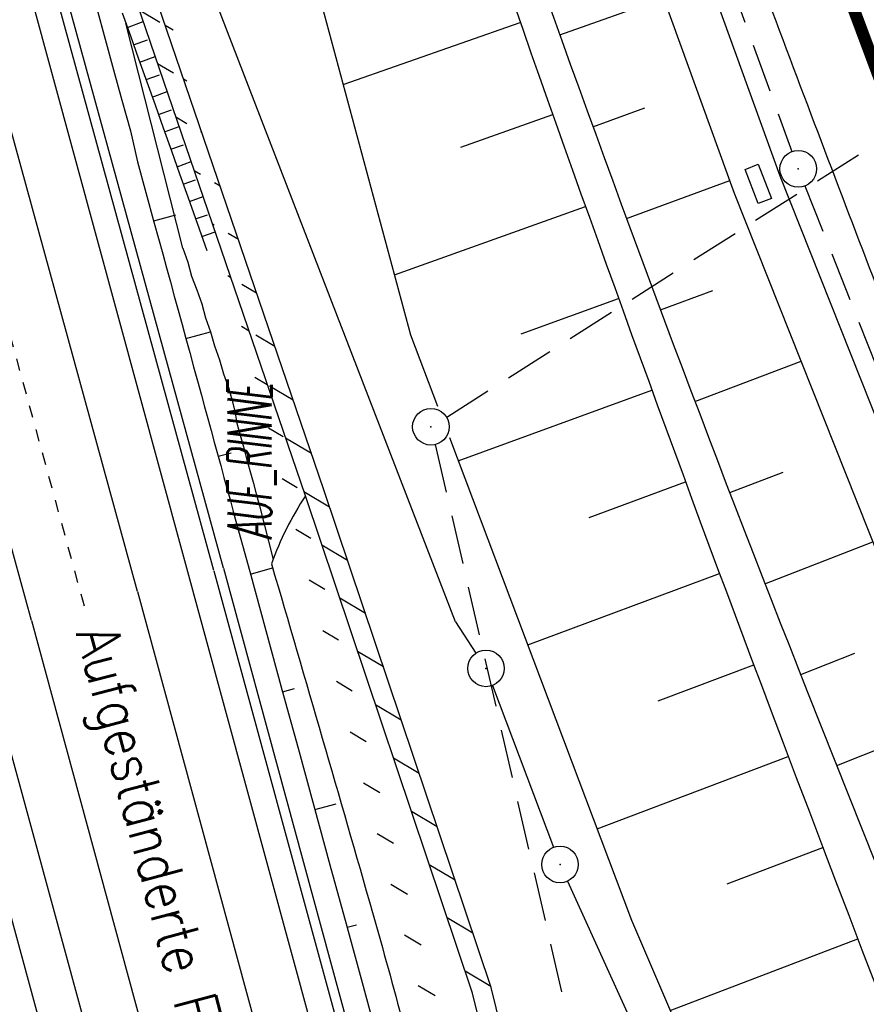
# Model space of a CAD drawing. Extents: x 447258 to 447844, y 441190 to 442763.
# Tile 42 of 123: x 447518 to 447552, y 441587 to 441627. Entities that reach past the tile are written whole.
import ezdxf

# ---------------------------------------------------------------- set-up
doc = ezdxf.new("R2010")
doc.units = 0
doc.header["$LTSCALE"] = 2
doc.header["$MEASUREMENT"] = 0
for name, pattern in [('ACAD_ISO10W100W', [0.5, 0.25, -0.25]), ('AUSGEZOGEN', [0]), ('GESTRICH-X2', [1.5, 1, -0.5])]:
    doc.linetypes.add(name, pattern=pattern)
doc.layers.get('0').update_dxf_attribs({"linetype": 'AUSGEZOGEN'})
for name, color, linetype in [('207-GRENZL-BAB', 7, 'AUSGEZOGEN'), ('207-GRENZP-BAB', 7, 'AUSGEZOGEN'), ('ANMERKUNG', 7, 'CONTINUOUS'), ('BOESCHG', 250, 'AUSGEZOGEN'), ('DB-Bahnachse', 7, 'CONTINUOUS'), ('DB-Boeschungen', 15, 'CONTINUOUS'), ('DB-Gleisachsen', 7, 'CONTINUOUS'), ('DB-GRABEN', 15, 'AUSGEZOGEN'), ('DB-Ingenieurbauwerke', 15, 'CONTINUOUS'), ('DB-Kabelanlagen', 15, 'CONTINUOUS'), ('DB-LS-Wände', 15, 'CONTINUOUS'), ('DURCHL', 200, 'GESTRICH-X2'), ('FBRTOP', 250, 'AUSGEZOGEN'), ('KANAL', 7, 'GESTRICH-X2'), ('MULDE', 250, 'AUSGEZOGEN'), ('PFEILTOP', 200, 'AUSGEZOGEN'), ('Rinne', 200, 'CONTINUOUS'), ('SCHLITZRINNE', 200, 'AUSGEZOGEN'), ('SCHSYMBOL', 200, 'AUSGEZOGEN')]:
    doc.layers.add(name, color=color, linetype=linetype)
doc.styles.add('ROMANS', font='romans.shx', dxfattribs={"width": 0.8})

# ---------------------------------------------------------------- blocks, each defined once
blk = doc.blocks.new('GST')
at = {"color": 0}
blk.add_circle((0, 0), 0.75, dxfattribs=at)
blk.add_point((0, 0), dxfattribs=at)
blk = doc.blocks.new('10')
blk.add_blockref('GST', (0, 0))

msp = doc.modelspace()

# ---------------------------------------------------------------- hatches: boundary and pattern name
at = {"layer": 'PFEILTOP'}
h = msp.add_hatch(dxfattribs=at)
h.set_pattern_fill('_USER', color=256, scale=1.5, angle=45, style=0, pattern_type=0)
h.set_pattern_definition([(329.237, (447424.7137, 441994.7568), (0.7672323, 1.2889355), [])])
edge = h.paths.add_edge_path()
edge.add_line((447554.689, 441513.768), (447547.504, 441545.104))
edge.add_line((447547.504, 441545.104), (447537.107, 441587.415))
edge.add_line((447537.107, 441587.415), (447530.255, 441607.806))
edge.add_line((447530.255, 441607.806), (447521.935, 441632.16))
edge.add_line((447521.935, 441632.16), (447521.172, 441636.995))
edge.add_line((447521.172, 441636.995), (447519.605, 441643.372))
edge.add_line((447519.605, 441643.372), (447515.335, 441649.099))
edge.add_line((447515.335, 441649.099), (447507.515, 441678.184))
edge.add_line((447507.515, 441678.184), (447498.583, 441711.54))
edge.add_line((447498.583, 441711.54), (447488.289, 441750.317))
edge.add_line((447488.289, 441750.317), (447482.131, 441773.305))
edge.add_line((447482.131, 441773.305), (447471.266, 441814.433))
edge.add_line((447471.266, 441814.433), (447463.339, 441844.985))
edge.add_line((447463.339, 441844.985), (447457.856, 441865.942))
edge.add_line((447457.856, 441865.942), (447449.55, 441897.966))
edge.add_line((447449.55, 441897.966), (447433.166, 441961.446))
edge.add_line((447433.166, 441961.446), (447421.147, 442008.815))
edge.add_line((447421.147, 442008.815), (447419.891, 442013.788))
edge.add_line((447553.909, 441513.59), (447546.726, 441544.92))
edge.add_line((447546.726, 441544.92), (447536.339, 441587.191))
edge.add_line((447536.339, 441587.191), (447529.497, 441607.55))
edge.add_line((447529.497, 441607.55), (447521.155, 441631.966))
edge.add_line((447521.155, 441631.966), (447520.388, 441636.837))
edge.add_line((447520.388, 441636.837), (447518.867, 441643.024))
edge.add_line((447518.867, 441643.024), (447514.603, 441648.743))
edge.add_line((447514.603, 441648.743), (447506.743, 441677.976))
edge.add_line((447506.743, 441677.976), (447497.811, 441711.334))
edge.add_line((447497.811, 441711.334), (447487.517, 441750.111))
edge.add_line((447487.517, 441750.111), (447481.357, 441773.099))
edge.add_line((447481.357, 441773.099), (447470.492, 441814.231))
edge.add_line((447470.492, 441814.231), (447462.565, 441844.783))
edge.add_line((447462.565, 441844.783), (447457.082, 441865.74))
edge.add_line((447457.082, 441865.74), (447448.776, 441897.766))
edge.add_line((447448.776, 441897.766), (447432.39, 441961.248))
edge.add_line((447432.39, 441961.248), (447420.371, 442008.619))
edge.add_line((447420.371, 442008.619), (447419.067, 442013.783))

# ---------------------------------------------------------------- linework, layer by layer
at = {"layer": '207-GRENZL-BAB', "flags": 128}
for points in [[(447535.639, 441602.401), (447518.3, 441647.311)], [(447535.639, 441602.401), (447536.479, 441601.117)], [(447537.155, 441599.788), (447539.655, 441593.161)], [(447540.23, 441591.777), (447556.68, 441555.532)]]:
    msp.add_lwpolyline(points, dxfattribs=at)
at = {"layer": 'BOESCHG'}
for p, q in [((447539.911, 441626.438), (447544.159, 441627.958)), ((447531.042, 441624.403), (447538.295, 441626.946)), ((447535.859, 441621.839), (447539.625, 441623.174)), ((447541.268, 441622.675), (447543.391, 441623.446)), ((447542.642, 441618.918), (447546.869, 441620.476)), ((447533.143, 441616.606), (447540.967, 441619.406)), ((447544.033, 441615.168), (447546.178, 441615.969)), ((447538.326, 441614.198), (447542.321, 441615.642)), ((447545.442, 441611.425), (447549.791, 441613.073)), ((447535.753, 441608.986), (447543.686, 441611.882)), ((447546.869, 441607.687), (447549.064, 441608.531)), ((447541.12, 441606.673), (447545.064, 441608.127)), ((447548.313, 441603.957), (447552.728, 441605.678)), ((447538.597, 441601.451), (447546.454, 441604.376)), ((447549.774, 441600.234), (447551.985, 441601.107)), ((447543.937, 441599.157), (447547.855, 441600.63)), ((447551.249, 441596.516), (447555.669, 441598.275)), ((447541.438, 441593.924), (447549.268, 441596.887)), ((447546.771, 441591.659), (447550.686, 441593.147)), ((447544.436, 441586.479), (447552.111, 441589.409))]:
    msp.add_line(p, q, dxfattribs=at)
for points in [[(447424.638, 442013.818), (447426.085, 442007.662), (447434.626, 441974.721), (447445.169, 441927.426), (447452.422, 441898.929), (447464.689, 441853.621), (447464.691, 441852.472), (447465.346, 441845.998), (447472.038, 441824.006), (447474.124, 441813.68), (447477.348, 441799.428), (447485.262, 441773.403), (447492.102, 441749.964), (447502.853, 441712.56), (447524.908, 441647.173), (447533.803, 441614.154), (447534.906, 441611.231)], [(447535.393, 441609.942), (447542.85, 441590.182), (447559.53, 441551.234), (447572.53, 441522.552), (447577.817, 441504.581)]]:
    msp.add_lwpolyline(points, dxfattribs=at)
for points in [[(447490.874, 441774.634, 0.000732), (447503.191, 441735.269, 0.001058), (447504.239, 441731.961, 0.000049), (447527.037, 441660.553, 0.012987), (447548.526, 441598.847, 0.008782), (447584.24, 441509.076)], [(447505.968, 441733.072, 0.000005), (447506.375, 441731.761, 0.000001), (447528.372, 441660.974, 0.018969), (447550.06, 441599.512, 0.012778), (447587.97, 441510.52)]]:
    msp.add_lwpolyline(points, format="xyb", dxfattribs=at)
at = {"layer": 'BOESCHG', "flags": 128}
msp.add_lwpolyline([(447528.106, 441604.773, -0.001741), (447532.245, 441590.487, -0.005466), (447533.498, 441585.918, -0.000173), (447539.995, 441561.128, 0.000259), (447544.338, 441544.57, 0.001301), (447552.31, 441514.558, 0.020112), (447552.908, 441512.64, 0.058233), (447553.222, 441512.004, -0.025738), (447554.023, 441510.618, -0.033988), (447555.281, 441507.68, -0.070536), (447555.581, 441506.164, -0.13888), (447555.367, 441505.212, 0.173807), (447555.247, 441504.434, 0.00477), (447555.3, 441504.174, 0.003118), (447555.387, 441503.778, 0.01381), (447557.421, 441495.825, 0.006254), (447562.612, 441478.459, 0.004755), (447564.688, 441472.034, 0.001644), (447570.93, 441453.526, 0.011246), (447571.501, 441451.968, 0.002982), (447573.818, 441446.158)], format="xyb", dxfattribs=at)
at = {"layer": 'BOESCHG'}
msp.add_arc((447539.898, 441600.602), 12.508, 146.2569, 160.5193, dxfattribs=at)
at = {"layer": 'DB-Bahnachse', "linetype": 'ACAD_ISO10W100W'}
msp.add_line((447520.446, 441603.042), (447507.419, 441650.632), dxfattribs=at)
at = {"layer": 'DB-Boeschungen', "linetype": 'Continuous'}
for p, q in [((447520.956, 441627.517), (447521.299, 441626.263)), ((447524.472, 441617.697), (447522.147, 441626.917)), ((447521.299, 441626.263), (447521.642, 441625.009)), ((447521.642, 441625.009), (447521.985, 441623.756)), ((447521.985, 441623.756), (447522.328, 441622.502)), ((447522.328, 441622.502), (447522.623, 441621.235)), ((447522.623, 441621.235), (447522.966, 441619.981)), ((447522.966, 441619.981), (447523.309, 441618.727)), ((447523.283, 441618.823), (447524.184, 441619.07)), ((447523.309, 441618.727), (447523.652, 441617.473)), ((447523.652, 441617.473), (447523.811, 441616.894)), ((447524.472, 441617.697), (447524.679, 441617.132)), ((447524.679, 441617.132), (447524.837, 441616.553)), ((447523.811, 441616.894), (447523.969, 441616.315)), ((447523.969, 441616.315), (447524.128, 441615.737)), ((447524.837, 441616.553), (447525.044, 441615.987)), ((447525.044, 441615.987), (447525.25, 441615.422)), ((447524.128, 441615.737), (447524.286, 441615.158)), ((447524.286, 441615.158), (447524.444, 441614.579)), ((447525.25, 441615.422), (447525.409, 441614.843)), ((447525.409, 441614.843), (447525.615, 441614.278)), ((447524.444, 441614.579), (447524.603, 441614)), ((447524.603, 441614), (447525.615, 441614.278)), ((447525.615, 441614.278), (447525.774, 441613.699)), ((447524.603, 441614), (447524.761, 441613.422)), ((447524.761, 441613.422), (447524.919, 441612.843)), ((447525.774, 441613.699), (447525.98, 441613.133)), ((447525.98, 441613.133), (447526.139, 441612.555)), ((447524.919, 441612.843), (447525.078, 441612.264)), ((447525.078, 441612.264), (447525.236, 441611.686)), ((447526.139, 441612.555), (447526.345, 441611.989)), ((447526.345, 441611.989), (447526.477, 441611.507)), ((447525.236, 441611.686), (447525.368, 441611.203)), ((447526.477, 441611.507), (447526.609, 441611.024)), ((447525.368, 441611.203), (447525.5, 441610.721)), ((447526.609, 441611.024), (447526.693, 441610.529)), ((447525.5, 441610.721), (447525.632, 441610.239)), ((447525.632, 441610.239), (447525.764, 441609.756)), ((447526.693, 441610.529), (447526.825, 441610.047)), ((447526.825, 441610.047), (447526.957, 441609.564)), ((447525.764, 441609.756), (447525.896, 441609.274)), ((447526.957, 441609.564), (447527.089, 441609.082)), ((447525.896, 441609.274), (447526.028, 441608.792)), ((447525.922, 441609.178), (447526.453, 441609.323)), ((447527.089, 441609.082), (447527.221, 441608.6)), ((447526.028, 441608.792), (447526.16, 441608.31)), ((447527.221, 441608.6), (447527.353, 441608.118)), ((447526.16, 441608.31), (447526.292, 441607.827)), ((447526.292, 441607.827), (447526.424, 441607.345)), ((447527.353, 441608.118), (447527.485, 441607.635)), ((447527.485, 441607.635), (447527.616, 441607.153)), ((447526.424, 441607.345), (447526.555, 441606.863)), ((447527.616, 441607.153), (447528.171, 441604.953)), ((447526.555, 441606.863), (447527.215, 441604.451)), ((447527.242, 441604.355), (447528.155, 441604.605)), ((447527.215, 441604.451), (447527.875, 441602.04)), ((447527.875, 441602.04), (447528.535, 441599.629)), ((447528.535, 441599.629), (447529.195, 441597.217)), ((447528.561, 441599.532), (447529.043, 441599.664)), ((447529.195, 441597.217), (447529.841, 441594.854)), ((447529.881, 441594.709), (447530.749, 441594.947)), ((447529.841, 441594.854), (447530.501, 441592.443)), ((447530.501, 441592.443), (447531.161, 441590.031)), ((447531.161, 441590.031), (447531.82, 441587.62)), ((447531.2, 441589.887), (447531.586, 441589.992)), ((447531.82, 441587.62), (447532.48, 441585.209))]:
    msp.add_line(p, q, dxfattribs=at)
at = {"layer": 'DB-Gleisachsen', "linetype": 'Continuous'}
for p, q in [((447522.616, 441603.635), (447514.735, 441632.38)), ((447518.275, 441602.449), (447510.395, 441631.192)), ((447522.616, 441603.635), (447547.472, 441512.338)), ((447518.275, 441602.449), (447543.13, 441511.156))]:
    msp.add_line(p, q, dxfattribs=at)
at = {"layer": 'DB-GRABEN', "linetype": 'Continuous'}
for p, q in [((447521.997, 441627.339), (447522.332, 441626.396)), ((447522.209, 441626.744), (447522.859, 441626.979)), ((447522.332, 441626.396), (447522.668, 441625.454)), ((447522.462, 441626.03), (447523.033, 441626.237)), ((447522.717, 441625.316), (447523.349, 441625.545)), ((447522.668, 441625.454), (447523.003, 441624.512)), ((447522.971, 441624.603), (447523.524, 441624.803)), ((447523.003, 441624.512), (447523.338, 441623.569)), ((447523.225, 441623.889), (447523.839, 441624.111)), ((447523.338, 441623.569), (447523.674, 441622.627)), ((447523.479, 441623.175), (447524.016, 441623.37)), ((447523.674, 441622.627), (447524.009, 441621.685)), ((447523.733, 441622.462), (447524.329, 441622.677)), ((447523.987, 441621.748), (447524.507, 441621.936)), ((447524.009, 441621.685), (447524.345, 441620.742)), ((447524.241, 441621.034), (447524.819, 441621.244)), ((447524.345, 441620.742), (447524.68, 441619.8)), ((447524.495, 441620.321), (447524.998, 441620.503)), ((447524.68, 441619.8), (447525.46, 441617.6)), ((447524.749, 441619.607), (447525.309, 441619.81)), ((447525.002, 441618.895), (447525.489, 441619.069)), ((447525.254, 441618.184), (447525.799, 441618.375))]:
    msp.add_line(p, q, dxfattribs=at)
at = {"layer": 'DB-Ingenieurbauwerke', "linetype": 'Continuous'}
for p, q in [((447513.496, 441645.51), (447541.25, 441543.565)), ((447505.987, 441638.951), (447532.664, 441541.227))]:
    msp.add_line(p, q, dxfattribs=at)
at = {"layer": 'DB-Kabelanlagen', "linetype": 'Continuous'}
for p, q in [((447525.751, 441604.494), (447518.779, 441629.922)), ((447526.136, 441604.6), (447519.198, 441629.906)), ((447526.138, 441604.594), (447534.454, 441574.05)), ((447525.752, 441604.489), (447534.096, 441573.84))]:
    msp.add_line(p, q, dxfattribs=at)
at = {"layer": 'DB-LS-Wände', "linetype": 'Continuous'}
msp.add_line((447507.501, 441626.799), (447522.746, 441570.802), dxfattribs=at)
at = {"layer": 'DURCHL'}
msp.add_line((447535.281, 441610.781), (447564.313, 441629.281), dxfattribs=at)
at = {"layer": 'FBRTOP'}
for points in [[(447621.839, 441538.198, 0.000001), (447626.135, 441528.445, 0.000001), (447630.882, 441517.668)], [(447564.871, 441585.649, -0.001581), (447559.152, 441600.012, -0.001793), (447554.723, 441611.358, -0.001726), (447550.205, 441623.177, -0.001608), (447545.622, 441635.41, -0.001766), (447541.524, 441646.577, -0.001361), (447537.573, 441657.556, -0.00119), (447533.117, 441670.138, -0.001374), (447528.762, 441682.639, -0.001583), (447525.046, 441693.512, -0.00207), (447521.414, 441704.399, -0.001745), (447517.204, 441717.346, -0.001559), (447512.944, 441730.746, -0.002007), (447509.709, 441741.182, -0.001271), (447506.394, 441752.127, -0.001072), (447502.526, 441765.118, -0.00102), (447498.76, 441777.961, -0.001186), (447495.571, 441789.019, -0.001944), (447492.429, 441800.176, -0.001694), (447488.915, 441813.008, -0.001735), (447485.666, 441825.2, -0.001755), (447482.54, 441837.271, -0.001426), (447478.827, 441851.992, -0.002129), (447477.702, 441856.591, -0.000073)]]:
    msp.add_lwpolyline(points, format="xyb", dxfattribs=at)
at = {"layer": 'FBRTOP', "const_width": 0.5}
msp.add_lwpolyline([(447448.663, 442013.968), (447449.434, 442009.415), (447450.742, 442001.689), (447453.703, 441984.645), (447458.272, 441959.903), (447463.151, 441935.205), (447468.34, 441910.571), (447473.835, 441886.004), (447479.636, 441861.507), (447485.742, 441837.084), (447492.154, 441812.739), (447498.869, 441788.476), (447505.886, 441764.299), (447513.205, 441740.212), (447520.824, 441716.218), (447528.741, 441692.321), (447536.957, 441668.524), (447545.469, 441644.833), (447554.276, 441621.249), (447563.378, 441597.777), (447572.772, 441574.421)], dxfattribs=at)
at = {"layer": 'KANAL'}
for p, q in [((447535.594, 441659.875), (447549.406, 441621.656)), ((447535.281, 441610.781), (447564.313, 441629.281)), ((447549.938, 441620.25), (447567.156, 441576.906)), ((447534.813, 441609.656), (447550.563, 441541.406))]:
    msp.add_line(p, q, dxfattribs=at)
at = {"layer": 'MULDE'}
for points in [[(447473.823, 441857.549), (447477.436, 441842.032), (447495.095, 441776.992), (447507.623, 441735.044), (447519.228, 441698.463), (447532.684, 441659.647), (447547.057, 441619.955), (447564.859, 441575.14), (447580.521, 441538.161), (447594.276, 441507.799)], [(447509.198, 441736.76), (447509.535, 441735.632), (447521.126, 441699.093), (447534.57, 441660.315), (447548.927, 441620.665), (447566.709, 441575.899), (447582.353, 441538.964), (447591.479, 441518.821)]]:
    msp.add_lwpolyline(points, dxfattribs=at)
at = {"layer": 'Rinne'}
msp.add_lwpolyline([(447553.909, 441513.59), (447546.726, 441544.92), (447536.339, 441587.191), (447529.497, 441607.55), (447521.155, 441631.966), (447520.388, 441636.837), (447518.867, 441643.024), (447514.603, 441648.743), (447506.743, 441677.976), (447497.811, 441711.334), (447487.517, 441750.111), (447481.357, 441773.099), (447470.492, 441814.231), (447462.565, 441844.783), (447457.082, 441865.74), (447448.776, 441897.766), (447432.39, 441961.248), (447420.371, 442008.619), (447419.067, 442013.783, -0.000168)], format="xyb", dxfattribs=at)
msp.add_lwpolyline([(447554.689, 441513.768), (447547.504, 441545.104), (447537.107, 441587.415), (447530.255, 441607.806), (447521.935, 441632.16), (447521.172, 441636.995), (447519.605, 441643.372), (447515.335, 441649.099), (447507.515, 441678.184), (447498.583, 441711.54), (447488.289, 441750.317), (447482.131, 441773.305), (447471.266, 441814.433), (447463.339, 441844.985), (447457.856, 441865.942), (447449.55, 441897.966), (447433.166, 441961.446), (447421.147, 442008.815), (447419.891, 442013.788)], dxfattribs=at)
at = {"layer": 'SCHLITZRINNE'}
msp.add_lwpolyline([(447610.021, 441518.082, -0.002426), (447597.936, 441545.518, -0.004663), (447591.85, 441559.882, -0.000107), (447575.547, 441599.407, -0.003601), (447575.071, 441600.587, -0.002348), (447570.509, 441612.285, -0.001625), (447564.05, 441629.24, -0.002837), (447555.938, 441651.121, -0.002516), (447547.056, 441675.89, -0.003905), (447538.931, 441699.496, -0.003699), (447530.733, 441724.549, -0.003001), (447523.632, 441747.275, -0.002813), (447516.338, 441771.607, -0.002621), (447509.059, 441796.886, -0.002971), (447502.887, 441819.258, -0.003233), (447497.122, 441841.215, -0.002784), (447490.733, 441866.796, -0.003184), (447484.619, 441892.581, -0.003433), (447479.649, 441914.852, -0.003376)], format="xyb", dxfattribs=at)
at = {"layer": 'SCHSYMBOL'}
msp.add_lwpolyline([(447548.04, 441621.135), (447548.573, 441619.73), (447548.029, 441619.523), (447547.495, 441620.928)], close=True, dxfattribs=at)

# ---------------------------------------------------------------- block references
at = {"layer": '207-GRENZP-BAB', "rotation": 285.3280982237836}
for p in [(447536.89, 441600.49), (447539.92, 441592.459)]:
    msp.add_blockref('GST', p, dxfattribs=at)
at = {"layer": 'SCHSYMBOL'}
for name, p, rotation in [('GST', (447549.675, 441620.949), 290.7973999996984), ('10', (447534.635, 441610.386), 290.9249)]:
    msp.add_blockref(name, p, dxfattribs=dict(at, rotation=rotation))

# ---------------------------------------------------------------- texts
at = {"layer": 'ANMERKUNG', "style": 'ROMANS', "oblique": 7, "width": 0.5}
msp.add_text('AUF_RINNE', height=1.8, rotation=90, dxfattribs=at).set_placement((447528.106, 441605.773))
at = {"layer": 'DB-Ingenieurbauwerke', "linetype": 'Continuous', "style": 'ROMANS', "oblique": 0, "width": 0.8334}
msp.add_text('Aufgeständerte Fahrbahn', height=1.75, rotation=284.8162, dxfattribs=at).set_placement((447520.093, 441601.941))

doc.saveas('drawing.dxf')
